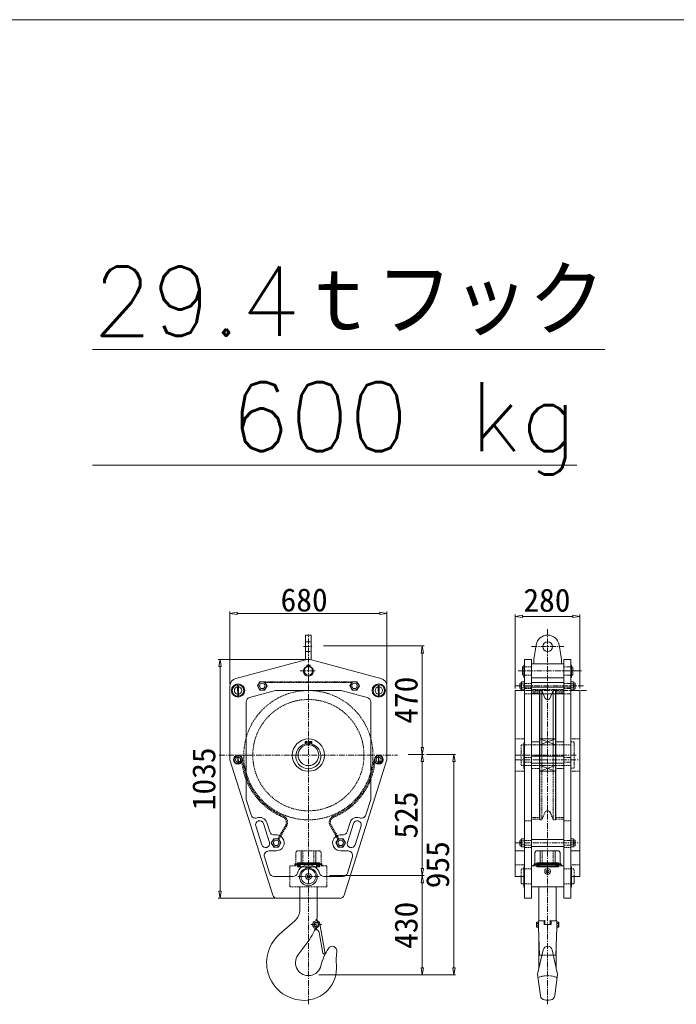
# Model space of a CAD drawing. Extents: x 0 to 59450, y 0 to 42050.
# Tile 186 of 256: x 52512 to 55358, y 5036 to 9300. Entities that reach past the tile are written whole.
import ezdxf

# ---------------------------------------------------------------- set-up
doc = ezdxf.new("R2010")
doc.units = 0
doc.header["$LTSCALE"] = 20
doc.header["$MEASUREMENT"] = 0
doc.linetypes.add('CENTER', pattern=[2, 1.25, -0.25, 0.25, -0.25])
doc.linetypes.add('HIDDEN', pattern=[0.375, 0.25, -0.125])
doc.layers.get('0').update_dxf_attribs({"linetype": 'CONTINUOUS'})
doc.styles.add('KNJYOKO', font='TXT', dxfattribs={"bigfont": 'BIGFONT'})

msp = doc.modelspace()

# ---------------------------------------------------------------- linework, layer by layer
at = {"color": 3, "linetype": 'Continuous', "lineweight": 13}
for p, q in [((58104.336, 9300.378), (42944.536, 9300.378)), ((53751.087, 6528.263), (53751.087, 6634.851)), ((53751.087, 6634.851), (53776.087, 6634.851)), ((53776.087, 6528.263), (53776.087, 6634.851)), ((54740.585, 6529.851), (54751.283, 6593.18)), ((54860.585, 6529.851), (54849.886, 6593.18)), ((53750.646, 6528.147), (53449.528, 6447.463)), ((54077.646, 6447.463), (53776.528, 6528.147)), ((54700.585, 5494.851), (54700.585, 6529.851)), ((54700.585, 6529.851), (54730.585, 6529.851)), ((54730.585, 5494.851), (54730.585, 6529.851)), ((54740.585, 6509.851), (54740.585, 6529.851)), ((54860.585, 6509.851), (54860.585, 6529.851)), ((54870.585, 5494.851), (54870.585, 6529.851)), ((54870.585, 6529.851), (54900.585, 6529.851)), ((54900.585, 5494.851), (54900.585, 6529.851)), ((53756.417, 6504.231), (53756.417, 6498.937)), ((53761.172, 6504.231), (53756.417, 6504.231)), ((53761.172, 6497.688), (53761.172, 6504.231)), ((53766.002, 6497.688), (53766.002, 6504.231)), ((53766.002, 6504.231), (53770.757, 6504.231)), ((53770.757, 6504.231), (53770.757, 6498.937)), ((54693.564, 6497.851), (54691.564, 6495.851)), ((54691.564, 6495.851), (54691.564, 6463.851)), ((54697.585, 6497.851), (54693.564, 6497.851)), ((54697.585, 6451.234), (54697.585, 6504.76)), ((54697.585, 6504.76), (54700.585, 6504.76)), ((54730.585, 6509.851), (54870.585, 6509.851)), ((54903.585, 6504.76), (54900.585, 6504.76)), ((54903.585, 6451.234), (54903.585, 6504.76)), ((54903.585, 6497.851), (54907.605, 6497.851)), ((54907.605, 6497.851), (54909.605, 6495.851)), ((54909.605, 6495.851), (54909.605, 6463.851)), ((54693.564, 6461.851), (54691.564, 6463.851)), ((54697.585, 6461.851), (54693.564, 6461.851)), ((54697.585, 6451.234), (54700.585, 6451.234)), ((54730.585, 6449.851), (54870.585, 6449.851)), ((54903.585, 6451.234), (54900.585, 6451.234)), ((54903.585, 6461.851), (54907.605, 6461.851)), ((54907.605, 6461.851), (54909.605, 6463.851)), ((53423.587, 6413.656), (53423.587, 6094.851)), ((53456.277, 6415.671), (53457.129, 6366.091)), ((53456.277, 6415.671), (53459.878, 6415.671)), ((53459.878, 6415.671), (53460.729, 6366.134)), ((53553.195, 6432.851), (53542.802, 6414.851)), ((53542.802, 6414.851), (53553.195, 6396.851)), ((53573.979, 6432.851), (53553.195, 6432.851)), ((53584.372, 6414.851), (53573.979, 6432.851)), ((53573.979, 6396.851), (53584.372, 6414.851)), ((53953.195, 6432.851), (53942.802, 6414.851)), ((53942.802, 6414.851), (53953.195, 6396.851)), ((53973.979, 6432.851), (53953.195, 6432.851)), ((53984.372, 6414.851), (53973.979, 6432.851)), ((53973.979, 6396.851), (53984.372, 6414.851)), ((54066.277, 6415.671), (54067.129, 6366.091)), ((54066.277, 6415.671), (54069.878, 6415.671)), ((54069.878, 6415.671), (54070.729, 6366.134)), ((54103.587, 6094.851), (54103.587, 6413.656)), ((54680.585, 6405.351), (54680.585, 6424.351)), ((54684.585, 6428.351), (54686.585, 6428.351)), ((54684.585, 6401.351), (54686.585, 6401.351)), ((54686.585, 6428.351), (54688.79, 6432.171)), ((54686.585, 6401.351), (54686.585, 6428.351)), ((54686.585, 6401.351), (54688.79, 6397.53)), ((54688.79, 6432.171), (54698.379, 6432.171)), ((54688.79, 6423.511), (54698.379, 6423.511)), ((54688.79, 6406.191), (54698.379, 6406.191)), ((54688.79, 6397.53), (54698.379, 6397.53)), ((54700.585, 6428.351), (54698.379, 6432.171)), ((54700.585, 6401.351), (54698.379, 6397.53)), ((54730.585, 6429.851), (54870.585, 6429.851)), ((54730.585, 6409.851), (54870.585, 6409.851)), ((54900.585, 6428.351), (54902.79, 6432.171)), ((54900.585, 6401.351), (54902.79, 6397.53)), ((54912.379, 6432.171), (54902.79, 6432.171)), ((54912.379, 6423.511), (54902.79, 6423.511)), ((54912.379, 6406.191), (54902.79, 6406.191)), ((54912.379, 6397.53), (54902.79, 6397.53)), ((54914.585, 6428.351), (54912.379, 6432.171)), ((54914.585, 6401.351), (54912.379, 6397.53)), ((54916.585, 6428.351), (54914.585, 6428.351)), ((54914.585, 6428.351), (54914.585, 6401.351)), ((54916.585, 6401.351), (54914.585, 6401.351)), ((54920.585, 6424.351), (54920.585, 6405.351)), ((53621.087, 6394.851), (53508.411, 6364.659)), ((53553.195, 6396.851), (53573.979, 6396.851)), ((53906.087, 6394.851), (53621.087, 6394.851)), ((54018.763, 6364.659), (53906.087, 6394.851)), ((53953.195, 6396.851), (53973.979, 6396.851)), ((54660.585, 5589.851), (54660.585, 6394.851)), ((54660.585, 6394.851), (54700.585, 6394.851)), ((54730.585, 6379.851), (54870.585, 6379.851)), ((54765.585, 6094.851), (54765.585, 6392.351)), ((54766.585, 6109.851), (54766.585, 6394.851)), ((54766.585, 6394.851), (54775.994, 6394.851)), ((54775.994, 6109.851), (54775.994, 6394.851)), ((54789.036, 6363.366), (54775.994, 6394.851)), ((54812.133, 6363.366), (54825.175, 6394.851)), ((54825.175, 6109.851), (54825.175, 6394.851)), ((54825.175, 6394.851), (54834.585, 6394.851)), ((54834.585, 6109.851), (54834.585, 6394.851)), ((54835.585, 6094.851), (54835.585, 6379.851)), ((54940.585, 6394.851), (54900.585, 6394.851)), ((54940.585, 5589.851), (54940.585, 6394.851)), ((53493.587, 6345.341), (53493.587, 5923.485)), ((54033.587, 5923.485), (54033.587, 6345.341)), ((54834.585, 6184.851), (54766.585, 6159.851)), ((54766.585, 6184.851), (54834.585, 6159.851)), ((54766.585, 6184.851), (54834.585, 6184.851)), ((53748.961, 6174.25), (53748.961, 6162.737)), ((53758.478, 6174.25), (53748.961, 6174.25)), ((53758.478, 6159.56), (53758.478, 6174.25)), ((53768.696, 6174.25), (53778.213, 6174.25)), ((53768.696, 6159.56), (53768.696, 6174.25)), ((53778.213, 6174.25), (53778.213, 6162.737)), ((54697.585, 6055.016), (54697.585, 6168.105)), ((54697.585, 6168.105), (54700.585, 6168.105)), ((54766.585, 6172.007), (54730.585, 6172.007)), ((54834.585, 6172.007), (54870.585, 6172.007)), ((53457.047, 6108.731), (53457.615, 6075.677)), ((53457.047, 6108.731), (53459.448, 6108.731)), ((53459.448, 6108.731), (53460.015, 6075.706)), ((54067.047, 6108.731), (54067.615, 6075.677)), ((54067.047, 6108.731), (54069.448, 6108.731)), ((54069.448, 6108.731), (54070.015, 6075.706)), ((54730.585, 6109.851), (54870.585, 6109.851)), ((53609.166, 5508.813), (53423.587, 6094.851)), ((53918.008, 5508.813), (54103.587, 6094.851)), ((54730.585, 6079.851), (54870.585, 6079.851)), ((54766.585, 6044.851), (54834.585, 6069.851)), ((54834.585, 6044.851), (54766.585, 6069.851)), ((54697.585, 6055.016), (54700.585, 6055.016)), ((54766.585, 6044.851), (54834.585, 6044.851)), ((53493.587, 5923.485), (53514.949, 5856.027)), ((54012.225, 5856.027), (54033.587, 5923.485)), ((53561.35, 5726.058), (53535.388, 5808.045)), ((53546.462, 5829.384), (53547.416, 5829.686)), ((53594.717, 5736.624), (53568.755, 5818.611)), ((53583.055, 5823.14), (53595.732, 5783.106)), ((53931.442, 5783.106), (53944.119, 5823.14)), ((53932.457, 5736.624), (53958.419, 5818.611)), ((53965.824, 5726.058), (53991.786, 5808.045)), ((53980.712, 5829.384), (53979.758, 5829.686)), ((53582.689, 5714.983), (53583.643, 5715.285)), ((53613.195, 5752.851), (53602.802, 5734.851)), ((53602.802, 5734.851), (53613.195, 5716.851)), ((53633.979, 5752.851), (53613.195, 5752.851)), ((53613.195, 5716.851), (53633.979, 5716.851)), ((53644.372, 5734.851), (53633.979, 5752.851)), ((53633.979, 5716.851), (53644.372, 5734.851)), ((53893.195, 5752.851), (53882.802, 5734.851)), ((53882.802, 5734.851), (53893.195, 5716.851)), ((53913.979, 5752.851), (53893.195, 5752.851)), ((53893.195, 5716.851), (53913.979, 5716.851)), ((53924.372, 5734.851), (53913.979, 5752.851)), ((53913.979, 5716.851), (53924.372, 5734.851)), ((53944.485, 5714.983), (53943.531, 5715.285)), ((54680.585, 5725.351), (54680.585, 5744.351)), ((54684.585, 5748.351), (54686.585, 5748.351)), ((54684.585, 5721.351), (54686.585, 5721.351)), ((54686.585, 5748.351), (54688.79, 5752.171)), ((54686.585, 5721.351), (54686.585, 5748.351)), ((54686.585, 5721.351), (54688.79, 5717.53)), ((54688.79, 5752.171), (54698.379, 5752.171)), ((54688.79, 5743.511), (54698.379, 5743.511)), ((54688.79, 5726.191), (54698.379, 5726.191)), ((54688.79, 5717.53), (54698.379, 5717.53)), ((54700.585, 5748.351), (54698.379, 5752.171)), ((54700.585, 5721.351), (54698.379, 5717.53)), ((54730.585, 5749.851), (54870.585, 5749.851)), ((54730.585, 5719.851), (54870.585, 5719.851)), ((54900.585, 5748.351), (54902.79, 5752.171)), ((54900.585, 5721.351), (54902.79, 5717.53)), ((54912.379, 5752.171), (54902.79, 5752.171)), ((54912.379, 5743.511), (54902.79, 5743.511)), ((54912.379, 5726.191), (54902.79, 5726.191)), ((54912.379, 5717.53), (54902.79, 5717.53)), ((54914.585, 5748.351), (54912.379, 5752.171)), ((54914.585, 5721.351), (54912.379, 5717.53)), ((54916.585, 5748.351), (54914.585, 5748.351)), ((54914.585, 5748.351), (54914.585, 5721.351)), ((54916.585, 5721.351), (54914.585, 5721.351)), ((54920.585, 5744.351), (54920.585, 5725.351)), ((53572.65, 5673.813), (53594.816, 5603.813)), ((53623.587, 5699.851), (53591.717, 5699.851)), ((53731.587, 5647.851), (53731.587, 5699.851)), ((53795.587, 5647.851), (53795.587, 5699.851)), ((53935.457, 5699.851), (53903.587, 5699.851)), ((53932.358, 5603.813), (53954.524, 5673.813)), ((54660.585, 5699.851), (54700.585, 5699.851)), ((54751.585, 5699.851), (54745.585, 5693.851)), ((54745.585, 5644.834), (54745.585, 5693.851)), ((54751.585, 5699.851), (54849.585, 5699.851)), ((54768.585, 5647.851), (54768.585, 5699.851)), ((54832.585, 5647.851), (54832.585, 5699.851)), ((54849.585, 5699.851), (54855.585, 5693.851)), ((54855.585, 5644.834), (54855.585, 5693.851)), ((54940.585, 5699.851), (54900.585, 5699.851)), ((53707.303, 5641.529), (53699.744, 5634.851)), ((53822.233, 5644.834), (53704.941, 5644.834)), ((53704.941, 5644.834), (53704.941, 5641.529)), ((53704.941, 5641.529), (53822.233, 5641.529)), ((53716.087, 5647.851), (53811.087, 5647.851)), ((53728.587, 5647.851), (53716.087, 5631.851)), ((53716.087, 5647.851), (53728.587, 5631.851)), ((53716.087, 5631.851), (53716.087, 5647.851)), ((53716.087, 5631.851), (53811.087, 5631.851)), ((53728.587, 5631.851), (53728.587, 5647.851)), ((53752.891, 5631.352), (53752.891, 5624.23)), ((53758.844, 5631.352), (53752.891, 5631.352)), ((53758.844, 5622.003), (53758.844, 5631.352)), ((53768.33, 5622.003), (53768.33, 5631.352)), ((53768.33, 5631.352), (53774.283, 5631.352)), ((53774.283, 5631.352), (53774.283, 5624.23)), ((53811.087, 5647.851), (53798.587, 5631.851)), ((53798.587, 5647.851), (53811.087, 5631.851)), ((53798.587, 5631.851), (53798.587, 5647.851)), ((53811.087, 5631.851), (53811.087, 5647.851)), ((53819.871, 5641.529), (53827.43, 5634.851)), ((53822.233, 5644.834), (53822.233, 5641.529)), ((54697.585, 5542.516), (54697.585, 5630.605)), ((54697.585, 5630.605), (54700.585, 5630.605)), ((54730.585, 5634.851), (54870.585, 5634.851)), ((54744.301, 5641.529), (54736.742, 5634.851)), ((54859.231, 5644.834), (54741.939, 5644.834)), ((54741.939, 5644.834), (54741.939, 5641.529)), ((54741.939, 5641.529), (54859.231, 5641.529)), ((54753.085, 5647.851), (54848.085, 5647.851)), ((54753.085, 5647.851), (54765.585, 5631.851)), ((54765.585, 5647.851), (54753.085, 5631.851)), ((54753.085, 5631.851), (54753.085, 5647.851)), ((54753.085, 5631.851), (54848.085, 5631.851)), ((54765.585, 5631.851), (54765.585, 5647.851)), ((54835.585, 5647.851), (54848.085, 5631.851)), ((54848.085, 5647.851), (54835.585, 5631.851)), ((54835.585, 5631.851), (54835.585, 5647.851)), ((54848.085, 5631.851), (54848.085, 5647.851)), ((54856.868, 5641.529), (54864.427, 5634.851)), ((54859.231, 5644.834), (54859.231, 5641.529)), ((54903.585, 5630.605), (54900.585, 5630.605)), ((54903.585, 5542.516), (54903.585, 5630.605)), ((53613.883, 5589.851), (53696.505, 5589.851)), ((53760.412, 5595.351), (53757.236, 5589.851)), ((53757.236, 5589.851), (53760.412, 5584.351)), ((53766.762, 5595.351), (53760.412, 5595.351)), ((53769.938, 5589.851), (53766.762, 5595.351)), ((53766.762, 5584.351), (53769.938, 5589.851)), ((53830.669, 5589.851), (53913.291, 5589.851)), ((54660.585, 5589.851), (54700.585, 5589.851)), ((54685.585, 5589.851), (54685.585, 5560.351)), ((54797.409, 5617.024), (54794.234, 5611.524)), ((54794.234, 5611.524), (54797.409, 5606.024)), ((54803.76, 5617.024), (54797.409, 5617.024)), ((54797.409, 5606.024), (54803.76, 5606.024)), ((54806.935, 5611.524), (54803.76, 5617.024)), ((54803.76, 5606.024), (54806.935, 5611.524)), ((54940.585, 5589.851), (54900.585, 5589.851)), ((54915.585, 5589.851), (54915.585, 5560.351)), ((53760.412, 5584.351), (53766.762, 5584.351)), ((54688.585, 5557.351), (54685.585, 5560.351)), ((54697.585, 5557.351), (54688.585, 5557.351)), ((54730.585, 5544.851), (54870.585, 5544.851)), ((54903.585, 5557.351), (54912.585, 5557.351)), ((54912.585, 5557.351), (54915.585, 5560.351)), ((53726.087, 5445.851), (53726.087, 5542.351)), ((53801.087, 5542.351), (53801.087, 5415.851)), ((54697.585, 5542.516), (54700.585, 5542.516)), ((54763.085, 5396.851), (54763.085, 5542.351)), ((54838.085, 5542.351), (54838.085, 5396.851)), ((54903.585, 5542.516), (54900.585, 5542.516)), ((53628.233, 5494.851), (53898.942, 5494.851)), ((54700.585, 5494.851), (54730.585, 5494.851)), ((54870.585, 5494.851), (54900.585, 5494.851)), ((53637.238, 5337.627), (53704.294, 5397.29)), ((53787.195, 5380.851), (53792.391, 5389.851)), ((53792.391, 5371.851), (53787.195, 5380.851)), ((53792.391, 5389.851), (53802.783, 5389.851)), ((53802.783, 5389.851), (53807.979, 5380.851)), ((53807.979, 5380.851), (53802.783, 5371.851)), ((53803.432, 5394.728), (53807.979, 5386.851)), ((53813.344, 5383.628), (53836.256, 5253.632)), ((54752.585, 5389.851), (54753.388, 5391.243)), ((54752.585, 5389.851), (54752.585, 5371.851)), ((54753.388, 5391.243), (54759.781, 5391.243)), ((54753.388, 5386.047), (54759.781, 5386.047)), ((54753.388, 5375.655), (54759.781, 5375.655)), ((54760.585, 5389.851), (54759.781, 5391.243)), ((54785.585, 5396.851), (54760.585, 5396.851)), ((54760.585, 5396.851), (54760.585, 5366.851)), ((54785.585, 5380.851), (54785.585, 5396.851)), ((54815.585, 5380.851), (54785.585, 5380.851)), ((54789.085, 5380.851), (54789.085, 5400.135)), ((54812.085, 5380.851), (54812.085, 5400.135)), ((54840.585, 5396.851), (54815.585, 5396.851)), ((54815.585, 5396.851), (54815.585, 5380.851)), ((54840.585, 5366.851), (54840.585, 5396.851)), ((54840.585, 5391.243), (54847.781, 5391.243)), ((54840.585, 5370.459), (54840.585, 5391.243)), ((54847.781, 5386.047), (54840.585, 5386.047)), ((54847.781, 5375.655), (54840.585, 5375.655)), ((54848.585, 5389.851), (54847.781, 5391.243)), ((54848.585, 5371.851), (54848.585, 5389.851)), ((53800.664, 5360.024), (53789.077, 5367.302)), ((53802.783, 5371.851), (53792.391, 5371.851)), ((53806.072, 5372.366), (53792.834, 5359.127)), ((53825.54, 5256.82), (53809.723, 5346.559)), ((54752.585, 5371.851), (54753.388, 5370.459)), ((54759.781, 5370.459), (54753.388, 5370.459)), ((54760.585, 5371.851), (54759.781, 5370.459)), ((54760.585, 5366.851), (54765.585, 5248.851)), ((54835.585, 5248.851), (54840.585, 5366.851)), ((54847.781, 5370.459), (54840.585, 5370.459)), ((54848.585, 5371.851), (54847.781, 5370.459)), ((53769.245, 5318.414), (53718.394, 5248.92)), ((54763.085, 5192.631), (54763.085, 5307.851)), ((54838.085, 5307.851), (54838.085, 5192.631)), ((53831.332, 5252.764), (53825.54, 5256.82)), ((53836.256, 5253.632), (53831.332, 5252.764)), ((54781.088, 5271.312), (54757.161, 5166.745)), ((54765.585, 5248.851), (54775.949, 5248.851)), ((54820.081, 5271.312), (54844.008, 5166.745)), ((54825.22, 5248.851), (54835.585, 5248.851)), ((54757.161, 5166.745), (54769.843, 5072.054)), ((54844.008, 5166.745), (54831.326, 5072.054))]:
    msp.add_line(p, q, dxfattribs=at)
at = {"color": 7, "linetype": 'Continuous', "lineweight": 13}
for p, q in [((53423.587, 6422.898), (53423.587, 6736.646)), ((53423.587, 6728.944), (53454.394, 6734.078)), ((53454.394, 6723.809), (53423.587, 6728.944)), ((53454.394, 6734.078), (53454.394, 6723.809)), ((53454.394, 6728.944), (54072.78, 6728.944)), ((54072.78, 6734.078), (54072.78, 6723.809)), ((54103.587, 6728.944), (54072.78, 6734.078)), ((54072.78, 6723.809), (54103.587, 6728.944)), ((54103.587, 6422.898), (54103.587, 6736.646)), ((54660.585, 6404.093), (54660.585, 6723.403)), ((54660.585, 6715.701), (54691.392, 6720.835)), ((54691.392, 6710.566), (54660.585, 6715.701)), ((54691.392, 6720.835), (54691.392, 6710.566)), ((54691.392, 6715.701), (54909.777, 6715.701)), ((54909.777, 6720.835), (54909.777, 6710.566)), ((54940.585, 6715.701), (54909.777, 6720.835)), ((54909.777, 6710.566), (54940.585, 6715.701)), ((54940.585, 6404.093), (54940.585, 6723.403)), ((53828.85, 6587.885), (54264.899, 6587.885)), ((54257.197, 6587.885), (54252.063, 6557.078)), ((54262.332, 6557.078), (54257.197, 6587.885)), ((53754.345, 6529.851), (53372.956, 6529.851)), ((53380.658, 6529.851), (53375.523, 6499.044)), ((53385.792, 6499.044), (53380.658, 6529.851)), ((54252.063, 6557.078), (54262.332, 6557.078)), ((54257.197, 6557.078), (54257.197, 6148.692)), ((53375.523, 6499.044), (53385.792, 6499.044)), ((53380.658, 6499.044), (53380.658, 5525.658)), ((54252.063, 6148.692), (54262.332, 6148.692)), ((54257.197, 6117.885), (54252.063, 6148.692)), ((54262.332, 6148.692), (54257.197, 6117.885)), ((54196.19, 6117.885), (54264.899, 6117.885)), ((54196.19, 6117.885), (54264.899, 6117.885)), ((54257.197, 6117.885), (54252.063, 6087.078)), ((54262.332, 6087.078), (54257.197, 6117.885)), ((54275.121, 6117.885), (54401.82, 6117.885)), ((54394.118, 6117.885), (54388.983, 6087.078)), ((54399.252, 6087.078), (54394.118, 6117.885)), ((54252.063, 6087.078), (54262.332, 6087.078)), ((54257.197, 6087.078), (54257.197, 5623.692)), ((54388.983, 6087.078), (54399.252, 6087.078)), ((54394.118, 6087.078), (54394.118, 5193.692)), ((53855.548, 5592.885), (54264.899, 5592.885)), ((54069.688, 5592.885), (54264.899, 5592.885)), ((54252.063, 5623.692), (54262.332, 5623.692)), ((54257.197, 5592.885), (54252.063, 5623.692)), ((54257.197, 5592.885), (54252.063, 5562.078)), ((54262.332, 5623.692), (54257.197, 5592.885)), ((54262.332, 5562.078), (54257.197, 5592.885)), ((54252.063, 5562.078), (54262.332, 5562.078)), ((54257.197, 5562.078), (54257.197, 5193.692)), ((53375.523, 5525.658), (53385.792, 5525.658)), ((53380.658, 5494.851), (53375.523, 5525.658)), ((53385.792, 5525.658), (53380.658, 5494.851)), ((53618.99, 5494.851), (53372.956, 5494.851)), ((53809.259, 5162.885), (54264.899, 5162.885)), ((53888.19, 5162.885), (54401.82, 5162.885)), ((54252.063, 5193.692), (54262.332, 5193.692)), ((54257.197, 5162.885), (54252.063, 5193.692)), ((54262.332, 5193.692), (54257.197, 5162.885)), ((54388.983, 5193.692), (54399.252, 5193.692)), ((54394.118, 5162.885), (54388.983, 5193.692)), ((54399.252, 5193.692), (54394.118, 5162.885))]:
    msp.add_line(p, q, dxfattribs=at)
at = {"color": 3, "linetype": 'CENTER', "lineweight": 13}
for p, q in [((54800.585, 5035.695), (54800.585, 6660.728)), ((53763.587, 5035.695), (53763.587, 6637.997)), ((53743.043, 6584.851), (53783.178, 6584.851)), ((54730.585, 6584.851), (54870.585, 6584.851)), ((53728.384, 6479.851), (53798.79, 6479.851)), ((54672.473, 6479.851), (54953.663, 6479.851)), ((54662.607, 6414.851), (54956.13, 6414.851)), ((54664.657, 6394.851), (54974.131, 6394.851)), ((53376.656, 6114.851), (54150.518, 6114.851)), ((54659.599, 6114.851), (54925.873, 6114.851)), ((54658.34, 6094.851), (54936.805, 6094.851)), ((54658.34, 5734.851), (54936.805, 5734.851)), ((53717.298, 5589.851), (53809.876, 5589.851)), ((53773.91, 5380.851), (53821.264, 5380.851)), ((53797.587, 5357.174), (53797.587, 5404.528))]:
    msp.add_line(p, q, dxfattribs=at)
at = {"color": 3, "linetype": 'HIDDEN', "lineweight": 13}
for p, q in [((53751.087, 6605.851), (53776.087, 6605.851)), ((53751.087, 6563.851), (53776.087, 6563.851)), ((54700.585, 6497.851), (54730.585, 6497.851)), ((54870.585, 6497.851), (54900.585, 6497.851)), ((54700.585, 6461.851), (54730.585, 6461.851)), ((54870.585, 6461.851), (54900.585, 6461.851)), ((53573.979, 6432.851), (53953.195, 6432.851)), ((53575.711, 6429.851), (53951.463, 6429.851)), ((54700.585, 6425.851), (54730.585, 6425.851)), ((54700.585, 6409.851), (54730.585, 6409.851)), ((54700.585, 6403.851), (54730.585, 6403.851)), ((54730.585, 6399.851), (54870.585, 6399.851)), ((54870.585, 6425.851), (54900.585, 6425.851)), ((54870.585, 6409.851), (54900.585, 6409.851)), ((54870.585, 6403.851), (54900.585, 6403.851)), ((54700.585, 6379.851), (54730.585, 6379.851)), ((54765.585, 6392.351), (54730.585, 6392.351)), ((54765.585, 6384.351), (54730.585, 6384.351)), ((54835.585, 6392.351), (54870.585, 6392.351)), ((54835.585, 6379.851), (54835.585, 6392.351)), ((54835.585, 6384.351), (54870.585, 6384.351)), ((54870.585, 6379.851), (54900.585, 6379.851)), ((54660.585, 6184.851), (54700.585, 6184.851)), ((54940.585, 6184.851), (54900.585, 6184.851)), ((54688.585, 6159.851), (54685.585, 6156.851)), ((54685.585, 6072.851), (54685.585, 6156.851)), ((54697.585, 6159.851), (54688.585, 6159.851)), ((54700.585, 6159.851), (54900.585, 6159.851)), ((54900.585, 6172.457), (54912.585, 6172.457)), ((54912.585, 6172.457), (54915.585, 6169.457)), ((54915.585, 6058.125), (54915.585, 6169.457)), ((54700.585, 6104.851), (54730.585, 6104.851)), ((54766.585, 6109.851), (54766.585, 5834.851)), ((54775.994, 6109.851), (54775.994, 5834.851)), ((54825.175, 6109.851), (54825.175, 5834.851)), ((54834.585, 6109.851), (54834.585, 5834.851)), ((54870.585, 6104.851), (54900.585, 6104.851)), ((54688.585, 6069.851), (54685.585, 6072.851)), ((54697.585, 6069.851), (54688.585, 6069.851)), ((54700.585, 6084.851), (54730.585, 6084.851)), ((54700.585, 6069.851), (54900.585, 6069.851)), ((54766.585, 6057.695), (54730.585, 6057.695)), ((54765.585, 5837.351), (54765.585, 6094.851)), ((54834.585, 6057.695), (54870.585, 6057.695)), ((54835.585, 5837.351), (54835.585, 6094.851)), ((54870.585, 6084.851), (54900.585, 6084.851)), ((54900.585, 6058.125), (54915.585, 6058.125)), ((54660.585, 6044.851), (54700.585, 6044.851)), ((54940.585, 6044.851), (54900.585, 6044.851)), ((54765.585, 5845.351), (54730.585, 5845.351)), ((54789.036, 5866.336), (54775.994, 5834.851)), ((54812.133, 5866.336), (54825.175, 5834.851)), ((54835.585, 5845.351), (54870.585, 5845.351)), ((53631.093, 5752.851), (53664.824, 5811.275)), ((53635.423, 5750.351), (53669.154, 5808.775)), ((53891.751, 5750.351), (53858.02, 5808.775)), ((53896.081, 5752.851), (53862.351, 5811.275)), ((54700.585, 5830.479), (54730.585, 5830.479)), ((54765.585, 5837.351), (54730.585, 5837.351)), ((54766.585, 5834.851), (54775.994, 5834.851)), ((54825.175, 5834.851), (54834.585, 5834.851)), ((54835.585, 5837.351), (54870.585, 5837.351)), ((54900.585, 5830.479), (54870.585, 5830.479)), ((54700.585, 5744.851), (54730.585, 5744.851)), ((54700.585, 5724.851), (54730.585, 5724.851)), ((54870.585, 5744.851), (54900.585, 5744.851)), ((54870.585, 5724.851), (54900.585, 5724.851)), ((53714.587, 5699.851), (53708.587, 5693.851)), ((53708.587, 5644.834), (53708.587, 5693.851)), ((53714.587, 5699.851), (53812.587, 5699.851)), ((53739.587, 5647.851), (53739.587, 5699.851)), ((53787.587, 5647.851), (53787.587, 5699.851)), ((53812.587, 5699.851), (53818.587, 5693.851)), ((53818.587, 5644.834), (53818.587, 5693.851)), ((54700.585, 5714.19), (54730.585, 5714.19)), ((54776.585, 5647.851), (54776.585, 5699.851)), ((54824.585, 5647.851), (54824.585, 5699.851)), ((54900.585, 5714.19), (54870.585, 5714.19)), ((53683.587, 5544.851), (53683.587, 5634.851)), ((53683.587, 5634.851), (53716.087, 5634.851)), ((53811.087, 5634.851), (53843.587, 5634.851)), ((53843.587, 5544.851), (53843.587, 5634.851)), ((54660.585, 5639.851), (54700.585, 5639.851)), ((54940.585, 5639.851), (54900.585, 5639.851)), ((54688.585, 5622.351), (54685.585, 5619.351)), ((54685.585, 5589.851), (54685.585, 5619.351)), ((54697.585, 5622.351), (54688.585, 5622.351)), ((54700.585, 5622.351), (54730.585, 5622.351)), ((54900.585, 5622.351), (54870.585, 5622.351)), ((54903.585, 5622.351), (54912.585, 5622.351)), ((54912.585, 5622.351), (54915.585, 5619.351)), ((54915.585, 5589.851), (54915.585, 5619.351)), ((53683.587, 5544.851), (53843.587, 5544.851)), ((53726.087, 5494.851), (53726.087, 5544.851)), ((53801.087, 5494.851), (53801.087, 5544.851)), ((54700.585, 5557.351), (54730.585, 5557.351)), ((54900.585, 5557.351), (54870.585, 5557.351)), ((54775.949, 5248.851), (54825.22, 5248.851))]:
    msp.add_line(p, q, dxfattribs=at)
at = {"color": 3, "linetype": 'Continuous', "lineweight": 13}
for centre, radius in [((54800.585, 6584.851), 21), ((53763.587, 6479.851), 18), ((53758.752, 6501.778), 1.596), ((53768.422, 6501.778), 1.596), ((53458.587, 6394.851), 28.797), ((53458.587, 6394.851), 16), ((53563.587, 6414.851), 18), ((53563.587, 6414.851), 12), ((53963.587, 6414.851), 18), ((53963.587, 6414.851), 12), ((54068.587, 6394.851), 28.797), ((54068.587, 6394.851), 16), ((53763.587, 6114.851), 70), ((53763.587, 6114.851), 45), ((53753.099, 6168.461), 2.896), ((53774.075, 6168.461), 2.896), ((53458.587, 6094.851), 19.198), ((53458.587, 6094.851), 11), ((54068.587, 6094.851), 19.198), ((54068.587, 6094.851), 11), ((53623.587, 5734.851), 18), ((53623.587, 5734.851), 12), ((53903.587, 5734.851), 18), ((53903.587, 5734.851), 12), ((53756.006, 5627.799), 1.758), ((53771.168, 5627.799), 1.758), ((53763.587, 5589.851), 32.5), ((53763.587, 5589.851), 12.5), ((54800.585, 5611.524), 12.5), ((53797.587, 5380.851), 9)]:
    msp.add_circle(centre, radius, dxfattribs=at)
at = {"color": 3, "linetype": 'HIDDEN', "lineweight": 13}
for radius in [280, 241]:
    msp.add_circle((53763.587, 6114.851), radius, dxfattribs=at)
at = {"color": 3, "linetype": 'Continuous', "lineweight": 13}
for centre, radius, start, end in [((54800.585, 6584.851), 50, 9.588833, 170.411167), ((53763.587, 6479.851), 50, 75, 105), ((53763.587, 6478.493), 21.664, 109.326748, 430.673252), ((53458.587, 6413.656), 35, 105, 180), ((54068.587, 6413.656), 35, 0, 75), ((53458.587, 6394.851), 24.891, 274.78114, 626.487003), ((54068.587, 6394.851), 24.891, 274.78114, 626.487003), ((54684.585, 6424.351), 4, 90, 180), ((54684.585, 6405.351), 4, 180, 270), ((54694.914, 6427.841), 7.5, 144.73561, 215.26439), ((54694.914, 6401.861), 7.5, 144.73561, 215.26439), ((54717.513, 6414.851), 30, 163.221345, 196.778655), ((54692.255, 6427.841), 7.5, 324.73561, 395.26439), ((54669.656, 6414.851), 30, 343.221345, 376.778655), ((54692.255, 6401.861), 7.5, 324.73561, 395.26439), ((54908.914, 6427.841), 7.5, 144.73561, 215.26439), ((54908.914, 6401.861), 7.5, 144.73561, 215.26439), ((54931.513, 6414.851), 30, 163.221345, 196.778655), ((54906.255, 6427.841), 7.5, 324.73561, 395.26439), ((54883.656, 6414.851), 30, 343.221345, 376.778655), ((54906.255, 6401.861), 7.5, 324.73561, 395.26439), ((54916.585, 6424.351), 4, 0, 90), ((54916.585, 6405.351), 4, 270, 360), ((53513.587, 6345.341), 20, 105, 180), ((54013.587, 6345.341), 20, 0, 75), ((54800.585, 6368.149), 12.5, 202.5, 337.5), ((53763.587, 6110.302), 54.437, 105.585432, 434.414568), ((53458.587, 6094.851), 16.594, 274.78114, 626.487003), ((54068.587, 6094.851), 16.594, 274.78114, 626.487003), ((53534.016, 5862.065), 20, 197.571259, 290.878621), ((53552.548, 5813.479), 32, 17.571259, 110.878621), ((53974.626, 5813.479), 32, 69.121379, 162.428741), ((53993.158, 5862.065), 20, 249.121379, 342.428741), ((53551.595, 5813.177), 17, 107.571259, 197.571259), ((53552.548, 5813.479), 17, 17.571259, 107.571259), ((53974.626, 5813.479), 17, 72.428741, 162.428741), ((53975.58, 5813.177), 17, 342.428741, 432.428741), ((53614.799, 5789.144), 20, 197.571259, 279.194423), ((53623.587, 5734.851), 35, 270, 459.194423), ((53903.587, 5734.851), 35, 80.805577, 270), ((53912.375, 5789.144), 20, 260.805577, 342.428741), ((53577.557, 5731.19), 17, 197.571259, 287.571259), ((53578.511, 5731.492), 17, 287.571259, 377.571259), ((53948.664, 5731.492), 17, 162.428741, 252.428741), ((53949.617, 5731.19), 17, 252.428741, 342.428741), ((54684.585, 5744.351), 4, 90, 180), ((54684.585, 5725.351), 4, 180, 270), ((54694.914, 5747.841), 7.5, 144.73561, 215.26439), ((54694.914, 5721.861), 7.5, 144.73561, 215.26439), ((54717.513, 5734.851), 30, 163.221345, 196.778655), ((54692.255, 5747.841), 7.5, 324.73561, 395.26439), ((54669.656, 5734.851), 30, 343.221345, 376.778655), ((54692.255, 5721.861), 7.5, 324.73561, 395.26439), ((54908.914, 5747.841), 7.5, 144.73561, 215.26439), ((54908.914, 5721.861), 7.5, 144.73561, 215.26439), ((54931.513, 5734.851), 30, 163.221345, 196.778655), ((54906.255, 5747.841), 7.5, 324.73561, 395.26439), ((54883.656, 5734.851), 30, 343.221345, 376.778655), ((54906.255, 5721.861), 7.5, 324.73561, 395.26439), ((54916.585, 5744.351), 4, 0, 90), ((54916.585, 5725.351), 4, 270, 360), ((53591.717, 5679.851), 20, 90, 197.571259), ((53935.457, 5679.851), 20, 342.428741, 450), ((53763.587, 5589.851), 50, 16.60155, 163.39845), ((53613.883, 5609.851), 20, 197.571259, 270), ((53696.505, 5609.851), 20, 270, 343.39845), ((53763.587, 5587.401), 38.351, 106.19409, 433.80591), ((53830.669, 5609.851), 20, 196.60155, 270), ((53913.291, 5609.851), 20, 270, 342.428741), ((53628.233, 5514.851), 20, 197.571259, 270), ((53898.942, 5514.851), 20, 270, 342.428741), ((53661.087, 5445.851), 65, 311.660933, 360), ((53797.587, 5380.851), 16, 9.995697, 237.868295), ((53820.752, 5404.728), 20, 176.552909, 210), ((53636.087, 5415.851), 165, 356.552909, 360), ((53797.587, 5380.851), 12, 315, 390), ((54759.835, 5388.645), 6.95, 158.049614, 201.950386), ((54779.93, 5380.851), 27.046, 168.9232, 191.0768), ((54759.835, 5373.057), 6.95, 158.049614, 201.950386), ((54753.334, 5388.645), 6.95, 338.049614, 381.950386), ((54733.239, 5380.851), 27.046, 348.9232, 371.0768), ((54753.334, 5373.057), 6.95, 338.049614, 381.950386), ((54841.334, 5388.645), 6.95, 338.049614, 381.950386), ((54821.239, 5380.851), 27.046, 348.9232, 371.0768), ((54841.334, 5373.057), 6.95, 338.049614, 381.950386), ((53745.587, 5215.851), 163, 131.660933, 270), ((53636.087, 5415.851), 165, 323.805705, 337.476706), ((53806.976, 5344.985), 20, 135, 157.476706), ((53790.027, 5343.088), 20, 9.995697, 57.868295), ((53763.587, 5215.851), 56, 143.805705, 346.567973), ((54047.6, 5148.022), 236, 146.623727, 166.567973), ((53867.223, 5266.851), 20, 350.981222, 506.623727), ((54120.058, 5226.721), 236, 170.981222, 185.168183), ((54800.585, 5266.851), 20, 12.888561, 167.111439), ((53745.587, 5192.851), 140, 270, 365.168183), ((54789.666, 5074.709), 20, 187.62815, 262.706106), ((54800.585, 5160.013), 106, 262.706106, 277.293894), ((54811.503, 5074.709), 20, 277.293894, 352.37185)]:
    msp.add_arc(centre, radius, start, end, dxfattribs=at)
at = {"color": 3, "linetype": 'HIDDEN', "lineweight": 13}
for centre, radius, start, end in [((53763.587, 6114.851), 290, 185.890405, 247.525812), ((53763.587, 6114.851), 285, 184.024064, 247.525812), ((53763.587, 6114.851), 285, 292.474188, 355.975936), ((53763.587, 6114.851), 290, 292.474188, 354.109595), ((53643.173, 5823.775), 25, 330, 427.525812), ((53643.173, 5823.775), 30, 330, 427.525812), ((53884.001, 5823.775), 30, 112.474188, 210), ((53884.001, 5823.775), 25, 112.474188, 210), ((54800.585, 5861.553), 12.5, 22.5, 157.5), ((54800.585, 5054.013), 105.838, 66.989448, 113.010552)]:
    msp.add_arc(centre, radius, start, end, dxfattribs=at)

# ---------------------------------------------------------------- texts
at = {"color": 3, "linetype": 'Continuous', "lineweight": 13, "insert": (52828.27, 8231.204), "char_height": 300, "attachment_point": 1, "style": 'KNJYOKO'}
msp.add_mtext('{\\L29.4ｔフック}\\P{\\L\u3000 600 kg}', dxfattribs=at)
at = {"color": 7, "linetype": 'Continuous', "lineweight": 13, "char_height": 100, "attachment_point": 5}
for s, insert in [('{680}', (53745.137, 6786.536)), ('{280}', (54797.549, 6785.428))]:
    msp.add_mtext(s, dxfattribs=dict(at, insert=insert))
at = {"color": 7, "linetype": 'Continuous', "lineweight": 13, "char_height": 100, "attachment_point": 5, "rotation": 90}
for s, insert in [('{470}', (54187.444, 6352.885)), ('{1035}', (53310.905, 6012.351)), ('{525}', (54187.444, 5855.385)), ('{955}', (54324.365, 5640.385)), ('{430}', (54187.444, 5377.885))]:
    msp.add_mtext(s, dxfattribs=dict(at, insert=insert))

doc.saveas('drawing.dxf')
